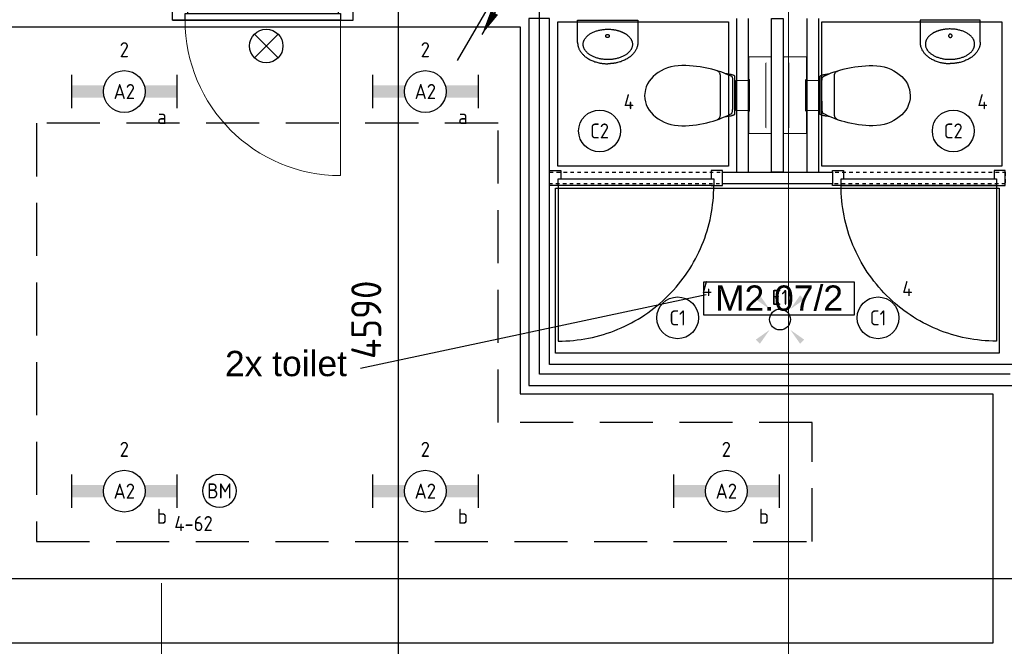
# Model space of a CAD drawing. Header units: millimetres. Extents: x -38032 to 104346, y -31182 to 78566.
# Tile 151 of 213: x 79761 to 85649, y 14644 to 18391. Entities that reach past the tile are written whole.
import ezdxf
from ezdxf.enums import TextEntityAlignment as Align

# ---------------------------------------------------------------- set-up
doc = ezdxf.new("R2010")
doc.units = ezdxf.units.MM
doc.header["$LTSCALE"] = 100
doc.set_wipeout_variables(frame=1)
doc.header["$PDMODE"] = 1
for name, pattern in [('HIDDEN2', [4.7625, 3.175, -1.5875]), ('PHANTOM', [63.5, 31.75, -6.35, 6.35, -6.35, 6.35, -6.35]), ('STYLE_01', [0.41664, 0.20828, -0.20836]), ('STYLE_11', [5, 3.888855, -0.416718, 0.277786, -0.416641])]:
    doc.linetypes.add(name, pattern=pattern)
for name, color, linetype in [('AB$1A---_ATTRIB035', 8, 'Continuous'), ('AL$1A---_ALGEMEEN', 8, 'Continuous'), ('AL------_MAATVOERING', 2, 'Continuous'), ('AL------_SPARING', 2, 'Continuous'), ('BOUWKUNDIG', 8, 'Continuous'), ('EB6511--_ATTRIB', 2, 'Continuous'), ('EL6311--', 3, 'Continuous'), ('EL6511--', 3, 'Continuous'), ('EM6131--', 1, 'Continuous'), ('Kastenscheiding', 4, 'PHANTOM'), ('LICHT_TEXT018', 1, 'Continuous'), ('versterkte strook', 7, 'Continuous')]:
    doc.layers.add(name, color=color, linetype=linetype)
doc.layers.add('stramien', color=1, linetype='Continuous', lineweight=9)
doc.styles.add('Arial', font='ARIAL.TTF')
doc.styles.add('BURO-018', font='iso.shx', dxfattribs={"height": 90})
doc.styles.get("Standard").update_dxf_attribs({"font": 'iso.shx'})
doc.dimstyles.new('STABICAD', dxfattribs={"dimscale": 100, "dimtxt": 1.8, "dimasz": 2, "dimexe": 0, "dimexo": 2.5, "dimgap": 1.5, "dimtad": 0, "dimdec": 0, "dimrnd": 10, "dimzin": 0, "dimdsep": 46, "dimtxsty": 'Standard', "dimblk1": 'OBLIQUE', "dimblk2": 'OBLIQUE', "dimsah": 1, "dimcen": -3, "dimadec": 0, "dimazin": 0, "dimtfac": 1, "dimtdec": 0, "dimtofl": 0, "dimtmove": 2, "dimatfit": 3, "dimfxl": 0, "dimtvp": 1.055556, "dimtolj": 1, "dimtzin": 0, "dimarcsym": 0})

# ---------------------------------------------------------------- blocks, each defined once
blk = doc.blocks.new('E00411')
at = {"color": 0, "linetype": 'Continuous'}
blk.add_circle((0, 0), 1.25, dxfattribs=at)
for points in [[(-2.89, 2.4), (-2.4, 2.89), (-1.24, 1.24)], [(2.4, 2.89), (2.89, 2.4), (1.24, 1.24)], [(-2.4, -2.89), (-2.89, -2.4), (-1.24, -1.24)], [(2.89, -2.4), (2.4, -2.89), (1.24, -1.24)]]:
    blk.add_solid(points, dxfattribs=at)
at = {"color": 0, "linetype": 'Continuous', "style": 'BURO-018'}
for tag, p in [('E_GKAST', (0, 8)), ('E_GROEP', (0, 5)), ('E_SLET1', (4.5, 2)), ('E_GROEP', (0, 0)), ('E_GKAST', (0, 0))]:
    blk.add_attdef(tag, text='', height=1.8, dxfattribs=at).set_placement(p, align=Align.MIDDLE)
at = {"color": 0, "linetype": 'Continuous', "style": 'BURO-018', "flags": 1}
for tag, p in [('E_SGROEP', (4.5, 5)), ('E_MATCODE', (0, 0)), ('E_SGROEP', (0, 0))]:
    blk.add_attdef(tag, text='', height=1.8, dxfattribs=at).set_placement(p, align=Align.MIDDLE)
blk = doc.blocks.new('E00024')
at = {"color": 0, "linetype": 'Continuous'}
for p, q in [((-1.41, 1.59), (1.41, 4.41)), ((-1.41, 4.41), (1.41, 1.59))]:
    blk.add_line(p, q, dxfattribs=at)
blk.add_circle((0, 3), 2, dxfattribs=at)
at = {"color": 0, "linetype": 'Continuous', "style": 'BURO-018'}
blk.add_attdef('E_TEXT1', text='', height=1.8, dxfattribs=at).set_placement((0, 7.5), align=Align.MIDDLE)
at = {"color": 0, "linetype": 'Continuous', "style": 'BURO-018', "flags": 1}
blk.add_attdef('E_MATCODE', (0, 0), '', height=1.8, dxfattribs=at)
blk = doc.blocks.new('_Oblique')
at = {"color": 0, "linetype": 'ByBlock', "lineweight": -2}
blk.add_line((-0.5, -0.5), (0.5, 0.5), dxfattribs=at)
blk = doc.blocks.new('*D51')
at = {"layer": 'AL------_MAATVOERING', "color": 0, "lineweight": -2}
for p, q in [((82309.3, 18893.5), (82023.7, 18893.5)), ((82023.7, 18893.5), (82023.7, 14300)), ((82338.4, 14300), (82023.7, 14300))]:
    blk.add_line(p, q, dxfattribs=at)
at = {"layer": 'Defpoints', "color": 0}
for p in [(82559.3, 18893.5), (82023.7, 14300), (82588.4, 14300)]:
    blk.add_point(p, dxfattribs=at)
at = {"layer": 'AL------_MAATVOERING', "color": 0, "lineweight": -2, "xscale": 200, "yscale": 200, "zscale": 200}
for p, rotation in [((82023.7, 18893.5), 90), ((82023.7, 14300), 270)]:
    blk.add_blockref('_Oblique', p, dxfattribs=dict(at, rotation=rotation))
at = {"layer": 'AL------_MAATVOERING', "color": 0, "insert": (81833.7, 16596.8), "char_height": 180, "attachment_point": 5, "rotation": 90}
blk.add_mtext('\\A1;4590', dxfattribs=at)
blk = doc.blocks.new('E00106')
at = {"color": 0, "linetype": 'Continuous'}
blk.add_line((-5, -8.66), (0, 0), dxfattribs=at)
blk.add_lwpolyline([(0, 0, 0, 1, 0), (-1.5, -2.6, 1, 1, 0)], format="xyseb", dxfattribs=at)
blk = doc.blocks.new('1115B3A')
at = {"color": 0, "linetype": 'Continuous'}
blk.add_circle((0, 0), 2.5, dxfattribs=at)
at = {"color": 0, "linetype": 'Continuous', "style": 'BURO-018'}
for tag, p in [('E_GKAST', (0, 8)), ('E_GROEP', (0, 5)), ('E_SGROEP', (4.5, 5)), ('E_ARMCODE', (0, 0)), ('E_SLET', (4.5, -1))]:
    blk.add_attdef(tag, text='', height=1.8, dxfattribs=at).set_placement(p, align=Align.MIDDLE)
blk = doc.blocks.new('1115B6630')
at = {"color": 0}
for p, q in [((-6.3, 2), (-6.3, -2)), ((6.3, 2), (6.3, -2))]:
    blk.add_line(p, q, dxfattribs=at)
at = {"color": 0, "linetype": 'Continuous'}
blk.add_circle((0, 0), 2.5, dxfattribs=at)
at = {"color": 0}
for points in [[(-2.5, 0.75), (-6.3, 0.75), (-2.5, -0.75), (-6.3, -0.75)], [(2.5, 0.75), (6.3, 0.75), (2.5, -0.75), (6.3, -0.75)]]:
    blk.add_solid(points, dxfattribs=at)
at = {"color": 0, "linetype": 'Continuous', "style": 'BURO-018'}
for tag, p in [('E_GKAST', (0, 8)), ('E_GROEP', (0, 5)), ('E_SGROEP', (4.5, 5)), ('E_ARMCODE', (0, 0)), ('E_SLET', (4.5, -3))]:
    blk.add_attdef(tag, text='', height=1.8, dxfattribs=at).set_placement(p, align=Align.MIDDLE)
blk = doc.blocks.new('E00123')
at = {"color": 0, "linetype": 'Continuous'}
blk.add_circle((0, 0), 2, dxfattribs=at)
at = {"color": 0, "linetype": 'Continuous', "style": 'BURO-018'}
for tag, p in [('E_TEXT1', (0, 4.5)), ('E_TEXT2', (0, 0))]:
    blk.add_attdef(tag, text='', height=1.8, dxfattribs=at).set_placement(p, align=Align.MIDDLE)
at = {"color": 0, "linetype": 'Continuous', "style": 'BURO-018', "flags": 1}
blk.add_attdef('E_MATCODE', (0, 0), '', height=1.8, dxfattribs=at)
blk = doc.blocks.new('E00098')
at = {"color": 0, "linetype": 'Continuous'}
blk.add_line((0, 0), (-5, -8.66), dxfattribs=at)
blk.add_lwpolyline([(-5, -8.66, 0, 1, 0), (-3.5, -6.06, 1, 1, 0)], format="xyseb", dxfattribs=at)
blk = doc.blocks.new('32x_hout-mk 874s-p')
at = {"color": 0}
blk.add_wipeout([(0, -1080), (0, 0), (-114, 0), (-114, -1080)], dxfattribs=at).dxf.layer = 'AL$1A---_ALGEMEEN'
at = {"layer": 'AL$1A---_ALGEMEEN', "color": 0}
blk.add_lwpolyline([(0, -1080), (0, 0), (-114, 0), (-114, -1080)], close=True, dxfattribs=at)
at = {"color": 0}
for points in [[(0, -90), (0, 0), (-114, 0), (-114, -90)], [(-114, -990), (0, -990), (0, -1080), (-114, -1080)]]:
    blk.add_wipeout(points, dxfattribs=at).dxf.layer = 'AL$1A---_ALGEMEEN'
at = {"layer": 'AL$1A---_ALGEMEEN', "color": 0}
for points in [[(0, -90), (0, 0), (-114, 0), (-114, -90)], [(-114, -990), (0, -990), (0, -1080), (-114, -1080)]]:
    blk.add_lwpolyline(points, close=True, dxfattribs=at)
at = {"color": 0}
blk.add_wipeout([(-40, -75), (0, -75), (0, -1005), (-40, -1005)], dxfattribs=at).dxf.layer = 'AL$1A---_ALGEMEEN'
at = {"layer": 'AL$1A---_ALGEMEEN', "color": 0, "lineweight": 15}
blk.add_line((0, -75), (930, -75), dxfattribs=at)
at = {"layer": 'AL$1A---_ALGEMEEN', "color": 0}
blk.add_lwpolyline([(-40, -75), (0, -75), (0, -1005), (-40, -1005)], close=True, dxfattribs=at)
at = {"layer": 'AL$1A---_ALGEMEEN', "color": 0, "lineweight": 15}
blk.add_arc((0, -75), 930, 270, 0, dxfattribs=at)
blk = doc.blocks.new('fonteintje 360 x 240')
at = {"color": 0}
blk.add_wipeout([(0, -132.1), (180, -132.1), (180, -133.1), (180, -134.2), (179.9, -135.3), (179.9, -136.3), (179.9, -137.4), (179.8, -138.5), (179.7, -139.5), (179.6, -140.6), (179.5, -141.6), (179.4, -142.7), (179.3, -143.7), (179.2, -144.8), (179, -145.8), (178.8, -146.8), (178.7, -147.9), (178.5, -148.9), (178.3, -150), (178.1, -151), (177.9, -152), (177.6, -153), (177.4, -154.1), (177.2, -155.1), (176.9, -156.1), (176.6, -157.1), (176.3, -158.2), (176, -159.2), (175.7, -160.2), (175.4, -161.2), (175, -162.2), (174.7, -163.2), (174.3, -164.2), (174, -165.2), (173.6, -166.2), (173.2, -167.2), (172.8, -168.2), (172.4, -169.2), (171.9, -170.2), (171.5, -171.2), (171, -172.1), (170.6, -173.1), (170.1, -174.1), (169.6, -175.1), (169.1, -176.1), (168.6, -177), (168.1, -178), (167.5, -179), (167, -179.9), (166.4, -180.9), (165.9, -181.9), (165.3, -182.8), (164.7, -183.8), (164.1, -184.7), (163.5, -185.7), (162.8, -186.6), (162.2, -187.6), (161.5, -188.5), (160.9, -189.5), (160.2, -190.4), (159.5, -191.4), (158.8, -192.3), (158.1, -193.2), (157.4, -194.2), (156.6, -195.1), (155.9, -196), (155.1, -197), (154.4, -197.9), (153.6, -198.8), (152.8, -199.7), (152, -200.6), (151.2, -201.5), (150.4, -202.4), (149.6, -203.3), (148.8, -204.1), (147.9, -205), (147.1, -205.9), (146.2, -206.7), (145.4, -207.6), (144.5, -208.4), (143.6, -209.3), (142.7, -210.1), (141.8, -210.9), (140.9, -211.7), (140, -212.6), (139.1, -213.4), (138.2, -214.2), (137.2, -215), (136.3, -215.8), (135.3, -216.5), (134.4, -217.3), (133.4, -218.1), (132.4, -218.8), (131.4, -219.6), (130.4, -220.4), (129.4, -221.1), (128.4, -221.8), (127.4, -222.6), (126.3, -223.3), (125.3, -224), (124.2, -224.8), (123.2, -225.5), (122.1, -226.2), (121, -226.9), (119.9, -227.6), (118.8, -228.2), (117.7, -228.9), (116.6, -229.6), (115.5, -230.3), (114.4, -230.9), (113.2, -231.6), (112.1, -232.2), (110.9, -232.9), (109.8, -233.5), (108.6, -234.1), (107.4, -234.8), (106.2, -235.4), (105, -236), (103.8, -236.6), (102.6, -237.2), (101.4, -237.8), (100.2, -238.4), (98.9, -239), (97.7, -239.5), (96.4, -240.1), (95.2, -240.7), (93.9, -241.2), (92.6, -241.8), (91.3, -242.3), (90, -242.9), (88.7, -243.4), (87.4, -243.9), (86.1, -244.4), (84.8, -244.9), (83.4, -245.4), (82.1, -245.9), (80.8, -246.4), (79.5, -246.9), (78.1, -247.3), (76.8, -247.8), (75.5, -248.2), (74.1, -248.7), (72.8, -249.1), (71.4, -249.5), (70.1, -250), (68.7, -250.4), (67.4, -250.8), (66, -251.1), (64.6, -251.5), (63.3, -251.9), (61.9, -252.3), (60.5, -252.6), (59.1, -253), (57.8, -253.3), (56.4, -253.6), (55, -254), (53.6, -254.3), (52.2, -254.6), (50.8, -254.9), (49.4, -255.2), (48, -255.4), (46.6, -255.7), (45.2, -256), (43.8, -256.2), (42.4, -256.5), (41, -256.7), (39.5, -256.9), (38.1, -257.2), (36.7, -257.4), (35.3, -257.6), (33.8, -257.8), (32.4, -258), (31, -258.2), (29.5, -258.3), (28.1, -258.5), (26.6, -258.6), (25.2, -258.8), (23.7, -258.9), (22.3, -259.1), (20.8, -259.2), (19.3, -259.3), (17.9, -259.4), (16.4, -259.5), (14.9, -259.6), (13.4, -259.7), (12, -259.7), (10.5, -259.8), (9, -259.8), (7.5, -259.9), (6, -259.9), (4.5, -260), (3, -260), (1.5, -260), (0, -260)], dxfattribs=at).dxf.layer = 'AL$1A---_ALGEMEEN'
at = {"layer": 'AL$1A---_ALGEMEEN', "color": 0}
blk.add_open_spline([(180, -132.1), (180, -166.3), (131.8, -225.7), (48.2, -260), (0, -260)], degree=2, dxfattribs=at)
at = {"color": 0}
blk.add_wipeout([(180, -132.1), (180, 0), (-180, 0), (-180, -132.1)], dxfattribs=at).dxf.layer = 'AL$1A---_ALGEMEEN'
at = {"layer": 'AL$1A---_ALGEMEEN', "color": 0}
blk.add_lwpolyline([(180, -132.1), (180, 0), (-180, 0), (-180, -132.1)], dxfattribs=at)
at = {"color": 0}
blk.add_wipeout([(0, -132.1), (-180, -132.1), (-180, -133.1), (-180, -134.2), (-179.9, -135.3), (-179.9, -136.3), (-179.9, -137.4), (-179.8, -138.5), (-179.7, -139.5), (-179.6, -140.6), (-179.5, -141.6), (-179.4, -142.7), (-179.3, -143.7), (-179.2, -144.8), (-179, -145.8), (-178.8, -146.8), (-178.7, -147.9), (-178.5, -148.9), (-178.3, -150), (-178.1, -151), (-177.9, -152), (-177.6, -153), (-177.4, -154.1), (-177.2, -155.1), (-176.9, -156.1), (-176.6, -157.1), (-176.3, -158.2), (-176, -159.2), (-175.7, -160.2), (-175.4, -161.2), (-175, -162.2), (-174.7, -163.2), (-174.3, -164.2), (-174, -165.2), (-173.6, -166.2), (-173.2, -167.2), (-172.8, -168.2), (-172.4, -169.2), (-171.9, -170.2), (-171.5, -171.2), (-171, -172.1), (-170.6, -173.1), (-170.1, -174.1), (-169.6, -175.1), (-169.1, -176.1), (-168.6, -177), (-168.1, -178), (-167.5, -179), (-167, -179.9), (-166.4, -180.9), (-165.9, -181.9), (-165.3, -182.8), (-164.7, -183.8), (-164.1, -184.7), (-163.5, -185.7), (-162.8, -186.6), (-162.2, -187.6), (-161.5, -188.5), (-160.9, -189.5), (-160.2, -190.4), (-159.5, -191.4), (-158.8, -192.3), (-158.1, -193.2), (-157.4, -194.2), (-156.6, -195.1), (-155.9, -196), (-155.1, -197), (-154.4, -197.9), (-153.6, -198.8), (-152.8, -199.7), (-152, -200.6), (-151.2, -201.5), (-150.4, -202.4), (-149.6, -203.3), (-148.8, -204.1), (-147.9, -205), (-147.1, -205.9), (-146.2, -206.7), (-145.4, -207.6), (-144.5, -208.4), (-143.6, -209.3), (-142.7, -210.1), (-141.8, -210.9), (-140.9, -211.7), (-140, -212.6), (-139.1, -213.4), (-138.2, -214.2), (-137.2, -215), (-136.3, -215.8), (-135.3, -216.5), (-134.4, -217.3), (-133.4, -218.1), (-132.4, -218.8), (-131.4, -219.6), (-130.4, -220.4), (-129.4, -221.1), (-128.4, -221.8), (-127.4, -222.6), (-126.3, -223.3), (-125.3, -224), (-124.2, -224.8), (-123.2, -225.5), (-122.1, -226.2), (-121, -226.9), (-119.9, -227.6), (-118.8, -228.2), (-117.7, -228.9), (-116.6, -229.6), (-115.5, -230.3), (-114.4, -230.9), (-113.2, -231.6), (-112.1, -232.2), (-110.9, -232.9), (-109.8, -233.5), (-108.6, -234.1), (-107.4, -234.8), (-106.2, -235.4), (-105, -236), (-103.8, -236.6), (-102.6, -237.2), (-101.4, -237.8), (-100.2, -238.4), (-98.9, -239), (-97.7, -239.5), (-96.4, -240.1), (-95.2, -240.7), (-93.9, -241.2), (-92.6, -241.8), (-91.3, -242.3), (-90, -242.9), (-88.7, -243.4), (-87.4, -243.9), (-86.1, -244.4), (-84.8, -244.9), (-83.4, -245.4), (-82.1, -245.9), (-80.8, -246.4), (-79.5, -246.9), (-78.1, -247.3), (-76.8, -247.8), (-75.5, -248.2), (-74.1, -248.7), (-72.8, -249.1), (-71.4, -249.5), (-70.1, -250), (-68.7, -250.4), (-67.4, -250.8), (-66, -251.1), (-64.6, -251.5), (-63.3, -251.9), (-61.9, -252.3), (-60.5, -252.6), (-59.1, -253), (-57.8, -253.3), (-56.4, -253.6), (-55, -254), (-53.6, -254.3), (-52.2, -254.6), (-50.8, -254.9), (-49.4, -255.2), (-48, -255.4), (-46.6, -255.7), (-45.2, -256), (-43.8, -256.2), (-42.4, -256.5), (-41, -256.7), (-39.5, -256.9), (-38.1, -257.2), (-36.7, -257.4), (-35.3, -257.6), (-33.8, -257.8), (-32.4, -258), (-31, -258.2), (-29.5, -258.3), (-28.1, -258.5), (-26.6, -258.6), (-25.2, -258.8), (-23.7, -258.9), (-22.3, -259.1), (-20.8, -259.2), (-19.3, -259.3), (-17.9, -259.4), (-16.4, -259.5), (-14.9, -259.6), (-13.4, -259.7), (-12, -259.7), (-10.5, -259.8), (-9, -259.8), (-7.5, -259.9), (-6, -259.9), (-4.5, -260), (-3, -260), (-1.5, -260), (0, -260)], dxfattribs=at).dxf.layer = 'AL$1A---_ALGEMEEN'
at = {"layer": 'AL$1A---_ALGEMEEN', "color": 0}
blk.add_open_spline([(-180, -132.1), (-180, -166.3), (-131.8, -225.7), (-48.2, -260), (0, -260)], degree=2, dxfattribs=at)
at = {"color": 0}
blk.add_wipeout([(-0.6, -234.9), (-15.1, -234.4), (-29.3, -233.1), (-43.4, -231), (-57, -228), (-70, -224.2), (-82.4, -219.6), (-94, -214.3), (-104.8, -208.3), (-114.5, -201.7), (-123.1, -194.6), (-130.5, -186.9), (-136.7, -178.9), (-141.5, -170.5), (-145.1, -161.9), (-147.2, -153.1), (-147.9, -144.2), (-147.2, -135.3), (-145.1, -126.5), (-141.5, -117.8), (-136.7, -109.5), (-130.5, -101.4), (-123.1, -93.8), (-114.5, -86.6), (-104.8, -80), (-94, -74), (-82.4, -68.7), (-70, -64.2), (-57, -60.4), (-43.4, -57.4), (-29.3, -55.2), (-15.1, -53.9), (-0.6, -53.5), (13.8, -53.9), (28.1, -55.2), (42.1, -57.4), (55.7, -60.4), (68.8, -64.2), (81.2, -68.7), (92.8, -74), (103.5, -80), (113.2, -86.6), (121.8, -93.8), (129.3, -101.4), (135.4, -109.5), (140.3, -117.8), (143.8, -126.5), (146, -135.3), (146.7, -144.2), (146, -153.1), (143.8, -161.9), (140.3, -170.5), (135.4, -178.9), (129.3, -186.9), (121.8, -194.6), (113.2, -201.7), (103.5, -208.3), (92.8, -214.3), (81.2, -219.6), (68.8, -224.2), (55.7, -228), (42.1, -231), (28.1, -233.1), (13.8, -234.4)], dxfattribs=at).dxf.layer = 'AL$1A---_ALGEMEEN'
at = {"layer": 'AL$1A---_ALGEMEEN', "color": 0}
blk.add_open_spline([(-74.3, -65.6), (-40.1, -53.5), (38.8, -53.5), (107.2, -77.8), (146.7, -119.9), (146.7, -168.5), (107.2, -210.6), (38.8, -234.9), (-40.1, -234.9), (-108.4, -210.6), (-147.9, -168.5), (-147.9, -119.9), (-108.4, -77.8), (-74.3, -65.6)], degree=2, dxfattribs=at)
at = {"color": 0}
blk.add_wipeout([(1.3, -104), (0.3, -104), (-0.7, -103.8), (-1.7, -103.6), (-2.7, -103.3), (-3.6, -102.9), (-4.5, -102.4), (-5.3, -101.8), (-6.1, -101.2), (-6.8, -100.5), (-7.4, -99.7), (-7.9, -98.9), (-8.4, -98), (-8.7, -97.1), (-9, -96.2), (-9.1, -95.3), (-9.2, -94.3), (-9.1, -93.4), (-9, -92.4), (-8.7, -91.5), (-8.4, -90.6), (-7.9, -89.8), (-7.4, -88.9), (-6.8, -88.2), (-6.1, -87.5), (-5.3, -86.8), (-4.5, -86.3), (-3.6, -85.8), (-2.7, -85.4), (-1.7, -85.1), (-0.7, -84.8), (0.3, -84.7), (1.3, -84.7), (2.3, -84.7), (3.4, -84.8), (4.3, -85.1), (5.3, -85.4), (6.2, -85.8), (7.1, -86.3), (8, -86.8), (8.7, -87.5), (9.4, -88.2), (10, -88.9), (10.5, -89.8), (11, -90.6), (11.3, -91.5), (11.6, -92.4), (11.7, -93.4), (11.8, -94.3), (11.7, -95.3), (11.6, -96.2), (11.3, -97.1), (11, -98), (10.5, -98.9), (10, -99.7), (9.4, -100.5), (8.7, -101.2), (8, -101.8), (7.1, -102.4), (6.2, -102.9), (5.3, -103.3), (4.3, -103.6), (3.4, -103.8), (2.3, -104)], dxfattribs=at).dxf.layer = 'AL$1A---_ALGEMEEN'
at = {"layer": 'AL$1A---_ALGEMEEN', "color": 0}
blk.add_open_spline([(-3.9, -85.9), (-1.5, -84.7), (4.1, -84.7), (9, -87.2), (11.8, -91.7), (11.8, -96.9), (9, -101.4), (4.1, -104), (-1.5, -104), (-6.4, -101.4), (-9.2, -96.9), (-9.2, -91.7), (-6.4, -87.2), (-3.9, -85.9)], degree=2, dxfattribs=at)
blk = doc.blocks.new('toil. 10 top')
at = {"color": 0, "lineweight": 5}
blk.add_wipeout([(-202.38, 176.35), (202.64, 176.35), (202.64, 77.25), (-202.38, 77.25)], dxfattribs=at).dxf.layer = 'AL$1A---_ALGEMEEN'
at = {"color": 0}
blk.add_wipeout([(-126.41, -63.78), (-125.9, -59.46), (-125.39, -54.88), (-124.88, -50.82), (-124.12, -47.01), (-123.61, -42.94), (-123.1, -39.13), (-122.34, -35.57), (-121.58, -32.02), (-120.82, -28.71), (-120.05, -25.66), (-119.29, -22.87), (-118.27, -19.82), (-117.51, -17.28), (-116.5, -14.99), (-113.95, -10.42), (115.23, -9.66), (116.5, -11.69), (117.77, -13.97), (119.04, -16.52), (120.06, -19.31), (121.08, -22.36), (122.09, -25.41), (122.86, -28.71), (123.87, -32.02), (124.64, -36.08), (125.14, -39.64), (125.91, -43.45), (126.67, -47.52), (127.18, -51.33), (127.94, -55.39), (129.46, -63.27)], dxfattribs=at).dxf.layer = 'AL$1A---_ALGEMEEN'
at = {"layer": 'AL$1A---_ALGEMEEN', "color": 0, "lineweight": 5, "flags": 128}
blk.add_lwpolyline([(-202.38, 176.35), (202.64, 176.35), (202.64, 77.25), (-202.38, 77.25), (-202.38, 176.35)], dxfattribs=at)
at = {"layer": 'AL$1A---_ALGEMEEN', "color": 0, "flags": 128}
blk.add_lwpolyline([(-126.41, -63.78), (-125.9, -59.46), (-125.39, -54.88), (-124.88, -50.82), (-124.12, -47.01), (-123.61, -42.94), (-123.1, -39.13), (-122.34, -35.57), (-121.58, -32.02), (-120.82, -28.71), (-120.05, -25.66), (-119.29, -22.87), (-118.27, -19.82), (-117.51, -17.28), (-116.5, -14.99), (-113.95, -10.42), (115.23, -9.66), (116.5, -11.69), (117.77, -13.97), (119.04, -16.52), (120.06, -19.31), (121.08, -22.36), (122.09, -25.41), (122.86, -28.71), (123.87, -32.02), (124.64, -36.08), (125.14, -39.64), (125.91, -43.45), (126.67, -47.52), (127.18, -51.33), (127.94, -55.39), (129.46, -63.27)], dxfattribs=at)
at = {"color": 0}
blk.add_wipeout([(-182.05, -326), (-181.8, -304.15), (-180.53, -282.55), (-178.5, -260.95), (-175.96, -239.61), (-172.4, -218.77), (-168.59, -198.19), (-164.01, -177.86), (-159.18, -158.29), (-153.59, -139.24), (-147.75, -120.94), (-141.65, -103.15), (-135.3, -86.65), (-128.69, -70.89), (-121.83, -55.65), (-114.97, -41.42), (-107.86, -28.46), (-106.59, -27.19), (-104.3, -25.92), (-101, -24.9), (-96.93, -24.14), (-92.1, -23.38), (-86.51, -22.87), (-80.16, -22.36), (-73.04, -22.11), (-65.68, -21.85), (-57.29, -21.6), (-48.65, -21.6), (-39.5, -21.6), (-29.85, -21.34), (-19.68, -21.34), (1.41, -21.34), (11.81, -21.34), (22.49, -21.34), (32.4, -21.34), (42.31, -21.09), (51.2, -21.09), (60.09, -20.84), (68.22, -20.84), (76.1, -20.84), (82.96, -21.09), (89.32, -21.34), (95.16, -21.6), (99.99, -22.11), (104.05, -22.87), (107.1, -23.63), (110.66, -25.66), (113.96, -32.52), (120.82, -45.99), (127.43, -60.98), (133.78, -76.74), (139.63, -93.25), (145.47, -110.27), (150.81, -128.31), (155.89, -147.11), (158.18, -156.77), (162.5, -176.33), (166.56, -196.41), (169.86, -216.99), (172.66, -238.34), (174.95, -259.93), (176.73, -281.79), (177.74, -303.64), (178.25, -326), (177.23, -348.87), (174.44, -370.981), (170.12, -392.571), (164.02, -412.651), (156.4, -432.471), (147.25, -450.511), (136.83, -467.791), (125.4, -483.801), (112.44, -498.031), (98.72, -510.981), (83.73, -522.161), (67.97, -531.821), (51.45, -539.191), (34.43, -544.781), (-1.9, -549.101), (-20.19, -548.081), (-38.23, -544.781), (-55.51, -539.191), (-72.03, -531.821), (-87.78, -522.161), (-102.52, -510.981), (-116.5, -498.031), (-129.2, -483.801), (-140.89, -467.791), (-151.31, -450.511), (-160.46, -432.471), (-168.08, -412.651), (-174.18, -392.571), (-178.5, -370.981)], dxfattribs=at).dxf.layer = 'AL$1A---_ALGEMEEN'
at = {"layer": 'AL$1A---_ALGEMEEN', "color": 0, "flags": 128}
blk.add_lwpolyline([(-182.05, -326), (-181.8, -304.15), (-180.53, -282.55), (-178.5, -260.95), (-175.96, -239.61), (-172.4, -218.77), (-168.59, -198.19), (-164.01, -177.86), (-159.18, -158.29), (-153.59, -139.24), (-147.75, -120.94), (-141.65, -103.15), (-135.3, -86.65), (-128.69, -70.89), (-121.83, -55.65), (-114.97, -41.42), (-107.86, -28.46), (-106.59, -27.19), (-104.3, -25.92), (-101, -24.9), (-96.93, -24.14), (-92.1, -23.38), (-86.51, -22.87), (-80.16, -22.36), (-73.04, -22.11), (-65.68, -21.85), (-57.29, -21.6), (-48.65, -21.6), (-39.5, -21.6), (-29.85, -21.34), (-19.68, -21.34), (1.41, -21.34), (11.81, -21.34), (22.49, -21.34), (32.4, -21.34), (42.31, -21.09), (51.2, -21.09), (60.09, -20.84), (68.22, -20.84), (76.1, -20.84), (82.96, -21.09), (89.32, -21.34), (95.16, -21.6), (99.99, -22.11), (104.05, -22.87), (107.1, -23.63), (110.66, -25.66), (113.96, -32.52), (120.82, -45.99), (127.43, -60.98), (133.78, -76.74), (139.63, -93.25), (145.47, -110.27), (150.81, -128.31), (155.89, -147.11), (158.18, -156.77), (162.5, -176.33), (166.56, -196.41), (169.86, -216.99), (172.66, -238.34), (174.95, -259.93), (176.73, -281.79), (177.74, -303.64), (178.25, -326), (177.23, -348.87), (174.44, -370.981), (170.12, -392.571), (164.02, -412.651), (156.4, -432.471), (147.25, -450.511), (136.83, -467.791), (125.4, -483.801), (112.44, -498.031), (98.72, -510.981), (83.73, -522.161), (67.97, -531.821), (51.45, -539.191), (34.43, -544.781), (-1.9, -549.101), (-20.19, -548.081), (-38.23, -544.781), (-55.51, -539.191), (-72.03, -531.821), (-87.78, -522.161), (-102.52, -510.981), (-116.5, -498.031), (-129.2, -483.801), (-140.89, -467.791), (-151.31, -450.511), (-160.46, -432.471), (-168.08, -412.651), (-174.18, -392.571), (-178.5, -370.981), (-182.05, -326)], dxfattribs=at)
at = {"color": 0, "lineweight": 5}
blk.add_wipeout([(-89.82, 75.21), (89.57, 75.21), (89.57, -4.57), (-89.82, -4.57)], dxfattribs=at).dxf.layer = 'AL$1A---_ALGEMEEN'
at = {"color": 0}
blk.add_wipeout([(-145.72, -115.35), (-144.45, -112.56), (-142.92, -110.01), (-141.14, -107.73), (-139.11, -105.19), (-137.08, -103.41), (-134.79, -101.88), (-132.25, -100.36), (-129.71, -99.09), (-127.17, -98.33), (-124.37, -97.31), (-121.83, -96.8), (-119.04, -96.29), (-116.24, -96.04), (-113.45, -95.79), (-107.86, -95.54), (110.66, -95.54), (112.95, -95.79), (115.74, -95.79), (118.28, -96.04), (120.82, -96.04), (123.36, -96.55), (125.91, -97.06), (128.19, -97.82), (130.73, -98.83), (133.02, -99.85), (135.31, -101.12), (137.59, -102.9), (139.63, -104.68), (141.66, -107.22), (143.44, -109.51), (147, -115.35)], dxfattribs=at).dxf.layer = 'AL$1A---_ALGEMEEN'
at = {"layer": 'AL$1A---_ALGEMEEN', "color": 0}
blk.add_line((460, 0), (-460, 0), dxfattribs=at)
at = {"layer": 'AL$1A---_ALGEMEEN', "color": 0, "lineweight": 5, "flags": 128}
blk.add_lwpolyline([(-89.82, 75.21), (89.57, 75.21), (89.57, -4.57), (-89.82, -4.57), (-89.82, 75.21)], dxfattribs=at)
at = {"layer": 'AL$1A---_ALGEMEEN', "color": 0, "flags": 128}
blk.add_lwpolyline([(-145.72, -115.35), (-144.45, -112.56), (-142.92, -110.01), (-141.14, -107.73), (-139.11, -105.19), (-137.08, -103.41), (-134.79, -101.88), (-132.25, -100.36), (-129.71, -99.09), (-127.17, -98.33), (-124.37, -97.31), (-121.83, -96.8), (-119.04, -96.29), (-116.24, -96.04), (-113.45, -95.79), (-107.86, -95.54), (110.66, -95.54), (112.95, -95.79), (115.74, -95.79), (118.28, -96.04), (120.82, -96.04), (123.36, -96.55), (125.91, -97.06), (128.19, -97.82), (130.73, -98.83), (133.02, -99.85), (135.31, -101.12), (137.59, -102.9), (139.63, -104.68), (141.66, -107.22), (143.44, -109.51), (147, -115.35)], dxfattribs=at)
at = {"color": 0, "lineweight": 5}
for points in [[(-228.05, 208.36), (-228.05, 71.4), (-89.82, 71.4)], [(89.82, 71.4), (229.32, 71.4), (229.32, 208.87)]]:
    blk.add_wipeout(points, dxfattribs=at).dxf.layer = 'AL$1A---_ALGEMEEN'
at = {"layer": 'AL$1A---_ALGEMEEN', "color": 0, "lineweight": 5}
blk.add_line((-228.05, 208.36), (229.32, 208.36), dxfattribs=at)
at = {"layer": 'AL$1A---_ALGEMEEN', "color": 0}
blk.add_line((460, 70), (-460, 70), dxfattribs=at)
at = {"layer": 'AL$1A---_ALGEMEEN', "color": 0, "lineweight": 5, "flags": 128}
for points in [[(-228.05, 208.36), (-228.05, 71.4), (-89.82, 71.4)], [(89.82, 71.4), (229.32, 71.4), (229.32, 208.87)]]:
    blk.add_lwpolyline(points, dxfattribs=at)
blk = doc.blocks.new('32x_hout-mk 806as-p')
at = {"color": 0}
for points in [[(-20.7, -67), (-20.7, 0), (-110.7, 0), (-110.7, -67)], [(-110.7, -967), (-20.7, -967), (-20.7, -1034), (-110.7, -1034)]]:
    blk.add_wipeout(points, dxfattribs=at).dxf.layer = 'AL$1A---_ALGEMEEN'
at = {"layer": 'AL$1A---_ALGEMEEN', "color": 0}
for points in [[(-20.7, -67), (-20.7, 0), (-110.7, 0), (-110.7, -67)], [(909, -74.8), (908.2, -97.6), (906.8, -120.4), (904.8, -143.2), (902.3, -165.8), (899.2, -188.5), (895.6, -211), (891.4, -233.4), (886.7, -255.8), (881.4, -278), (875.6, -300), (869.2, -322), (862.4, -343.7), (854.9, -365.3), (847, -386.7), (838.5, -407.9), (829.5, -428.9), (820, -449.6), (810, -470.1), (799.5, -490.4), (788.5, -510.4), (777, -530.1), (765, -549.5), (752.6, -568.7), (739.6, -587.5), (726.3, -606), (712.5, -624.2), (698.2, -642), (683.5, -659.5), (668.4, -676.5), (652.8, -693.3), (636.9, -709.6), (620.6, -725.5), (603.8, -741.1), (586.7, -756.2), (569.3, -770.9), (551.5, -785.2), (533.3, -799), (514.8, -812.4), (496, -825.3), (476.8, -837.7), (457.4, -849.7), (437.7, -861.2), (417.7, -872.2), (397.4, -882.7), (376.9, -892.7), (356.2, -902.2), (335.2, -911.2), (314, -919.7), (292.6, -927.6), (271, -935.1), (249.3, -942), (227.3, -948.3), (205.3, -954.1), (183.1, -959.4), (160.7, -964.1), (138.3, -968.3), (115.8, -971.9), (93.1, -975), (70.4, -977.5), (47.7, -979.5), (24.9, -980.9), (2.1, -981.7), (-20.7, -982), (-20.7, -52), (909.3, -52)], [(-110.7, -967), (-20.7, -967), (-20.7, -1034), (-110.7, -1034)]]:
    blk.add_lwpolyline(points, close=True, dxfattribs=at)
at = {"color": 0}
blk.add_wipeout([(-60.7, -52), (-20.7, -52), (-20.7, -982), (-60.7, -982)], dxfattribs=at).dxf.layer = 'AL$1A---_ALGEMEEN'
at = {"layer": 'AL$1A---_ALGEMEEN', "color": 0}
blk.add_lwpolyline([(-60.7, -52), (-20.7, -52), (-20.7, -982), (-60.7, -982)], close=True, dxfattribs=at)
blk = doc.blocks.new('32x_hout-mk 806a-p')
at = {"color": 0}
for points in [[(-20.7, -67), (-20.7, 0), (-110.7, 0), (-110.7, -67)], [(-110.7, -967), (-20.7, -967), (-20.7, -1034), (-110.7, -1034)]]:
    blk.add_wipeout(points, dxfattribs=at).dxf.layer = 'AL$1A---_ALGEMEEN'
at = {"layer": 'AL$1A---_ALGEMEEN', "color": 0}
for points in [[(-20.7, -67), (-20.7, 0), (-110.7, 0), (-110.7, -67)], [(909, -959.2), (908.2, -936.4), (906.8, -913.6), (904.8, -890.8), (902.3, -868.2), (899.2, -845.5), (895.6, -823), (891.4, -800.6), (886.7, -778.2), (881.4, -756), (875.6, -734), (869.2, -712), (862.4, -690.3), (854.9, -668.7), (847, -647.3), (838.5, -626.1), (829.5, -605.1), (820, -584.4), (810, -563.9), (799.5, -543.6), (788.5, -523.6), (777, -503.9), (765, -484.5), (752.6, -465.3), (739.6, -446.5), (726.3, -428), (712.5, -409.8), (698.2, -392), (683.5, -374.5), (668.4, -357.5), (652.8, -340.7), (636.9, -324.4), (620.6, -308.5), (603.8, -292.9), (586.7, -277.8), (569.3, -263.1), (551.5, -248.8), (533.3, -235), (514.8, -221.6), (496, -208.7), (476.8, -196.3), (457.4, -184.3), (437.7, -172.8), (417.7, -161.8), (397.4, -151.3), (376.9, -141.3), (356.2, -131.8), (335.2, -122.8), (314, -114.3), (292.6, -106.4), (271, -98.9), (249.3, -92), (227.3, -85.7), (205.3, -79.9), (183.1, -74.6), (160.7, -69.9), (138.3, -65.7), (115.8, -62.1), (93.1, -59), (70.4, -56.5), (47.7, -54.5), (24.9, -53.1), (2.1, -52.3), (-20.7, -52), (-20.7, -982), (909.3, -982)], [(-110.7, -967), (-20.7, -967), (-20.7, -1034), (-110.7, -1034)]]:
    blk.add_lwpolyline(points, close=True, dxfattribs=at)
at = {"color": 0}
blk.add_wipeout([(-60.7, -52), (-20.7, -52), (-20.7, -982), (-60.7, -982)], dxfattribs=at).dxf.layer = 'AL$1A---_ALGEMEEN'
at = {"layer": 'AL$1A---_ALGEMEEN', "color": 0}
blk.add_lwpolyline([(-60.7, -52), (-20.7, -52), (-20.7, -982), (-60.7, -982)], close=True, dxfattribs=at)
blk = doc.blocks.new('serviceblok model A')
at = {"layer": 'AL$1A---_ALGEMEEN', "color": 0, "xscale": -1}
blk.add_blockref('fonteintje 360 x 240', (450, -4860), dxfattribs=at)
at = {"layer": 'AL$1A---_ALGEMEEN', "color": 0, "xscale": -1, "rotation": 270}
blk.add_blockref('toil. 10 top', (1237.5, -5310.2), dxfattribs=at)
at = {"layer": 'AL$1A---_ALGEMEEN', "color": 0, "rotation": 90}
blk.add_blockref('toil. 10 top', (1727.5, -5310.2), dxfattribs=at)
at = {"layer": 'AL$1A---_ALGEMEEN', "color": 0}
blk.add_blockref('fonteintje 360 x 240', (2497.5, -4861.4), dxfattribs=at)
at = {"color": 0}
blk.add_wipeout([(2970, -4850), (2970, -7045), (-5, -7045), (-5, -6920), (2845, -6920), (2845, -4850)], dxfattribs=at).dxf.layer = 'AL$1A---_ALGEMEEN'
at = {"layer": 'AL$1A---_ALGEMEEN', "color": 0}
blk.add_lwpolyline([(2970, -4850), (2970, -7045), (-5, -7045), (-5, -6920), (2845, -6920), (2845, -4850)], close=True, dxfattribs=at)
at = {"layer": 'AL$1A---_ALGEMEEN', "color": 0, "xscale": -1, "rotation": 90}
for name, p in [('32x_hout-mk 806as-p', (120, -5870.7)), ('32x_hout-mk 806a-p', (1811, -5870.7))]:
    blk.add_blockref(name, p, dxfattribs=at)
at = {"color": 0}
blk.add_wipeout([(1517.5, -5770), (1517.5, -4850), (1447.5, -4850), (1447.5, -5770)], dxfattribs=at).dxf.layer = 'AL$1A---_ALGEMEEN'
at = {"layer": 'AL$1A---_ALGEMEEN', "color": 0}
blk.add_lwpolyline([(1517.5, -5770), (1517.5, -4850), (1447.5, -4850), (1447.5, -5770)], close=True, dxfattribs=at)
at = {"layer": 'AL$1A---_ALGEMEEN', "color": 0, "linetype": 'STYLE_01'}
blk.add_lwpolyline([(120, -5840), (2845, -5840), (2845, -5770), (120, -5770)], close=True, dxfattribs=at)
at = {"color": 0}
blk.add_wipeout([(1154, -5840), (1811, -5840), (1811, -5770), (1154, -5770)], dxfattribs=at).dxf.layer = 'AL$1A---_ALGEMEEN'
at = {"layer": 'AL$1A---_ALGEMEEN', "color": 0}
blk.add_lwpolyline([(1154, -5840), (1811, -5840), (1811, -5770), (1154, -5770)], close=True, dxfattribs=at)
blk = doc.blocks.new('ruimtenummer')
at = {"layer": 'AL$1A---_ALGEMEEN', "color": 0, "flags": 1}
for tag, p in [('peil', (-450, -397.1)), ('onderdeel', (-450, -669.8))]:
    blk.add_attdef(tag, p, '', height=151.5, dxfattribs=at)
at = {"color": 0}
blk.add_wipeout([(-450, 100), (450, 100), (450, -100), (-450, -100)], dxfattribs=at).dxf.layer = 'AL$1A---_ALGEMEEN'
at = {"layer": 'AL$1A---_ALGEMEEN', "color": 0}
blk.add_lwpolyline([(-450, 100), (450, 100), (450, -100), (-450, -100)], close=True, dxfattribs=at)
at = {"layer": 'AL$1A---_ALGEMEEN', "color": 0, "style": 'Arial'}
blk.add_attdef('ruimtenummer', text='', height=151.5, dxfattribs=at).set_placement((0, 78), align=Align.TOP_CENTER)
blk = doc.blocks.new('tekst 12 pts')
at = {"layer": 'AL$1A---_ALGEMEEN', "color": 0, "style": 'Arial'}
blk.add_attdef('naam_ruimte', text='', height=151.5, dxfattribs=at).set_placement((0, -41.1), align=Align.TOP_CENTER)
at = {"layer": 'AL$1A---_ALGEMEEN', "color": 0, "flags": 1}
for tag, p in [('oppervlakte', (-264.6, -1003)), ('stramiennummer', (-264.6, -1275.7))]:
    blk.add_attdef(tag, p, '', height=151.5, dxfattribs=at)
blk = doc.blocks.new('200254 W 212 3 04-12-2007')
at = {"layer": 'stramien', "linetype": 'STYLE_11', "ltscale": 50}
blk.add_line((44411, -38914.6), (44411, -9964.6), dxfattribs=at)
at = {"layer": 'AL$1A---_ALGEMEEN', "xscale": -1}
blk.add_blockref('serviceblok model A', (49577, -1737.6), dxfattribs=at)
at = {"layer": 'AL$1A---_ALGEMEEN', "rotation": 270}
blk.add_blockref('32x_hout-mk 874s-p', (45557, -6597.5), dxfattribs=at)
at = {"layer": 'AL$1A---_ALGEMEEN'}
ref = blk.add_blockref('tekst 12 pts', (45155.7, -8534.4), dxfattribs=at)
ref.add_attrib('naam_ruimte', '2x toilet', dxfattribs={"layer": 'AB$1A---_ATTRIB035', "height": 151.52, "style": 'Arial'}).set_placement((45155.7, -8575.5), align=Align.TOP_CENTER)
for points in [[(46781, -6609.1), (47802.6, -6609.1), (47802.6, -7472), (46781, -7472)], [(48360.8, -6609.1), (49436.7, -6609.1), (49436.7, -7472), (48360.8, -7472)]]:
    blk.add_lwpolyline(points, close=True, dxfattribs=at)
ref = blk.add_blockref('ruimtenummer', (48103.9, -8262.6), dxfattribs=at)
ref.add_attrib('ruimtenummer', 'M2.07/2', dxfattribs={"layer": 'AB$1A---_ATTRIB035', "height": 151.52, "style": 'Arial'}).set_placement((48103.9, -8184.6), align=Align.TOP_CENTER)
blk.add_line((45601, -8680), (47668.2, -8238.1), dxfattribs=at)
for points in [[(39637, -6637.6), (46557, -6637.6), (46557, -8832.6), (49382.2, -8832.6), (49382.2, -10323.6), (36287, -10323.6), (36287, -2523.6), (39637, -2523.6)], [(46768.3, -7602), (49421, -7602), (49421, -8590), (46768.3, -8590)]]:
    blk.add_lwpolyline(points, close=True, dxfattribs=at)
at = {"layer": 'stramien', "linetype": 'STYLE_11', "ltscale": 50}
blk.add_line((48161, -41013.6), (48161, 36216.4), dxfattribs=at)

msp = doc.modelspace()

# ---------------------------------------------------------------- block references
at = {"layer": 'BOUWKUNDIG'}
msp.add_blockref('200254 W 212 3 04-12-2007', (36198, 24986.5), dxfattribs=at)

# ---------------------------------------------------------------- next in the draw order: linework, layer by layer
at = {"layer": 'Kastenscheiding'}
for p, q in [((82868.8, 16270.6), (82868.8, 23283)), ((85683.2, 16270.6), (82868.8, 16270.6))]:
    msp.add_line(p, q, dxfattribs=at)
at = {"layer": 'LICHT_TEXT018', "linetype": 'HIDDEN2'}
msp.add_lwpolyline([(79861.9, 15271.9), (84500.3, 15271.9), (84500.3, 15982.3), (82621.8, 15982.3), (82621.8, 17771.9), (79861.9, 17771.9), (79861.9, 15271.9)], dxfattribs=at)
at = {"layer": 'versterkte strook'}
msp.add_line((-4775.7, 15050), (104346.1, 15050), dxfattribs=at)

# ---------------------------------------------------------------- next in the draw order: block references
at = {"layer": 'EL6311--'}
ref = msp.add_blockref('1115B6630', (80386.9, 17961.4), dxfattribs=dict(at, xscale=50, yscale=50, zscale=50))
ref.add_attrib('E_ARMCODE', 'A2', dxfattribs={"layer": '0', "color": 1, "linetype": 'Continuous', "height": 90, "style": 'BURO-018'}).set_placement((80386.9, 17961.4), align=Align.MIDDLE)
ref.add_attrib('E_SLET', 'a', dxfattribs={"layer": '0', "color": 1, "linetype": 'Continuous', "height": 90, "style": 'BURO-018'}).set_placement((80611.9, 17811.4), align=Align.MIDDLE)
ref.add_attrib('E_GROEP', '2', dxfattribs={"layer": '0', "color": 1, "linetype": 'Continuous', "height": 90, "style": 'BURO-018'}).set_placement((80386.9, 18211.4), align=Align.MIDDLE)
ref = msp.add_blockref('1115B6630', (82186.9, 17961.4), dxfattribs=dict(at, xscale=50, yscale=50, zscale=50))
ref.add_attrib('E_ARMCODE', 'A2', dxfattribs={"layer": '0', "color": 1, "linetype": 'Continuous', "height": 90, "style": 'BURO-018'}).set_placement((82186.9, 17961.4), align=Align.MIDDLE)
ref.add_attrib('E_SLET', 'a', dxfattribs={"layer": '0', "color": 1, "linetype": 'Continuous', "height": 90, "style": 'BURO-018'}).set_placement((82411.9, 17811.4), align=Align.MIDDLE)
ref.add_attrib('E_GROEP', '2', dxfattribs={"layer": '0', "color": 1, "linetype": 'Continuous', "height": 90, "style": 'BURO-018'}).set_placement((82186.9, 18211.4), align=Align.MIDDLE)
ref = msp.add_blockref('1115B3A', (83228.7, 17725.8), dxfattribs=dict(at, xscale=50, yscale=50, zscale=50))
ref.add_attrib('E_ARMCODE', 'C2', dxfattribs={"layer": '0', "color": 1, "linetype": 'Continuous', "height": 90, "style": 'BURO-018'}).set_placement((83228.7, 17725.8), align=Align.MIDDLE)
ref.add_attrib('E_GROEP', '4', dxfattribs={"layer": '0', "color": 1, "linetype": 'Continuous', "height": 90, "style": 'BURO-018'}).set_placement((83403.7, 17900.8), align=Align.MIDDLE)
ref = msp.add_blockref('1115B3A', (85343.8, 17725.8), dxfattribs=dict(at, xscale=50, yscale=50, zscale=50))
ref.add_attrib('E_ARMCODE', 'C2', dxfattribs={"layer": '0', "color": 1, "linetype": 'Continuous', "height": 90, "style": 'BURO-018'}).set_placement((85343.8, 17725.8), align=Align.MIDDLE)
ref.add_attrib('E_GROEP', '4', dxfattribs={"layer": '0', "color": 1, "linetype": 'Continuous', "height": 90, "style": 'BURO-018'}).set_placement((85518.8, 17900.8), align=Align.MIDDLE)
ref = msp.add_blockref('1115B3A', (83695.5, 16608.3), dxfattribs=dict(at, xscale=50, yscale=50, zscale=50))
ref.add_attrib('E_ARMCODE', 'C1', dxfattribs={"layer": '0', "color": 1, "linetype": 'Continuous', "height": 90, "style": 'BURO-018'}).set_placement((83695.5, 16608.3), align=Align.MIDDLE)
ref.add_attrib('E_GROEP', '4', dxfattribs={"layer": '0', "color": 1, "linetype": 'Continuous', "height": 90, "style": 'BURO-018'}).set_placement((83870.5, 16783.3), align=Align.MIDDLE)
ref = msp.add_blockref('1115B3A', (84894.1, 16608.3), dxfattribs=dict(at, xscale=50, yscale=50, zscale=50))
ref.add_attrib('E_ARMCODE', 'C1', dxfattribs={"layer": '0', "color": 1, "linetype": 'Continuous', "height": 90, "style": 'BURO-018'}).set_placement((84894.1, 16608.3), align=Align.MIDDLE)
ref.add_attrib('E_GROEP', '4', dxfattribs={"layer": '0', "color": 1, "linetype": 'Continuous', "height": 90, "style": 'BURO-018'}).set_placement((85069.1, 16783.3), align=Align.MIDDLE)
at = {"layer": 'EL6311--', "xscale": 50, "yscale": 50, "zscale": 50}
msp.add_blockref('E00411', (84307.8, 16598.3), dxfattribs=at)
at = {"layer": 'EL6311--'}
ref = msp.add_blockref('1115B6630', (80386.9, 15571.9), dxfattribs=dict(at, xscale=50, yscale=50, zscale=50))
ref.add_attrib('E_ARMCODE', 'A2', dxfattribs={"layer": '0', "color": 1, "linetype": 'Continuous', "height": 90, "style": 'BURO-018'}).set_placement((80386.9, 15571.9), align=Align.MIDDLE)
ref.add_attrib('E_SLET', 'b', dxfattribs={"layer": '0', "color": 1, "linetype": 'Continuous', "height": 90, "style": 'BURO-018'}).set_placement((80611.9, 15421.9), align=Align.MIDDLE)
ref.add_attrib('E_GROEP', '2', dxfattribs={"layer": '0', "color": 1, "linetype": 'Continuous', "height": 90, "style": 'BURO-018'}).set_placement((80386.9, 15821.9), align=Align.MIDDLE)
ref = msp.add_blockref('1115B6630', (82186.9, 15571.9), dxfattribs=dict(at, xscale=50, yscale=50, zscale=50))
ref.add_attrib('E_ARMCODE', 'A2', dxfattribs={"layer": '0', "color": 1, "linetype": 'Continuous', "height": 90, "style": 'BURO-018'}).set_placement((82186.9, 15571.9), align=Align.MIDDLE)
ref.add_attrib('E_SLET', 'b', dxfattribs={"layer": '0', "color": 1, "linetype": 'Continuous', "height": 90, "style": 'BURO-018'}).set_placement((82411.9, 15421.9), align=Align.MIDDLE)
ref.add_attrib('E_GROEP', '2', dxfattribs={"layer": '0', "color": 1, "linetype": 'Continuous', "height": 90, "style": 'BURO-018'}).set_placement((82186.9, 15821.9), align=Align.MIDDLE)
ref = msp.add_blockref('1115B6630', (83986.9, 15571.9), dxfattribs=dict(at, xscale=50, yscale=50, zscale=50))
ref.add_attrib('E_ARMCODE', 'A2', dxfattribs={"layer": '0', "color": 1, "linetype": 'Continuous', "height": 90, "style": 'BURO-018'}).set_placement((83986.9, 15571.9), align=Align.MIDDLE)
ref.add_attrib('E_SLET', 'b', dxfattribs={"layer": '0', "color": 1, "linetype": 'Continuous', "height": 90, "style": 'BURO-018'}).set_placement((84211.9, 15421.9), align=Align.MIDDLE)
ref.add_attrib('E_GROEP', '2', dxfattribs={"layer": '0', "color": 1, "linetype": 'Continuous', "height": 90, "style": 'BURO-018'}).set_placement((83986.9, 15821.9), align=Align.MIDDLE)
at = {"layer": 'EL6511--', "xscale": 50, "yscale": 50, "zscale": 50}
msp.add_blockref('E00024', (81235.8, 18083.8), dxfattribs=at)
at = {"layer": 'EL6511--'}
ref = msp.add_blockref('E00123', (80955.9, 15573.6), dxfattribs=dict(at, xscale=50, yscale=50, zscale=50))
ref.add_attrib('E_TEXT2', 'BM', dxfattribs={"layer": 'EB6511--_ATTRIB', "color": 1, "linetype": 'Continuous', "height": 90, "style": 'BURO-018'}).set_placement((80955.9, 15573.6), align=Align.MIDDLE)
ref.add_attrib('E_TEXT1', '4-62', dxfattribs={"layer": 'EB6511--_ATTRIB', "color": 1, "linetype": 'Continuous', "height": 90, "style": 'BURO-018'}).set_placement((80800.9, 15378.3), align=Align.MIDDLE)
at = {"layer": 'EM6131--', "xscale": 50, "yscale": 50, "zscale": 50}
for name, p in [('E00098', (82775, 18735)), ('E00106', (82630, 18580))]:
    msp.add_blockref(name, p, dxfattribs=at)

# ---------------------------------------------------------------- next in the draw order: texts
at = {"layer": 'AL------_SPARING', "color": 1, "style": 'BURO-018'}
msp.add_text('E1', height=90, dxfattribs=at).set_placement((84258, 16685.7))

# ---------------------------------------------------------------- next in the draw order: dimensions: what is measured, and where the dimension line sits
at = {"layer": 'AL------_MAATVOERING'}
dim = msp.add_linear_dim(base=(82023.6765, 14300.0079), p1=(82559.3141, 18893.5063), p2=(82588.3874, 14300.0079), angle=90, dimstyle='STABICAD', dxfattribs=at)
dim.commit()
dim.dimension.update_dxf_attribs({"geometry": '*D51', "text_midpoint": (81833.6765, 16596.7571)})

doc.saveas('drawing.dxf')
